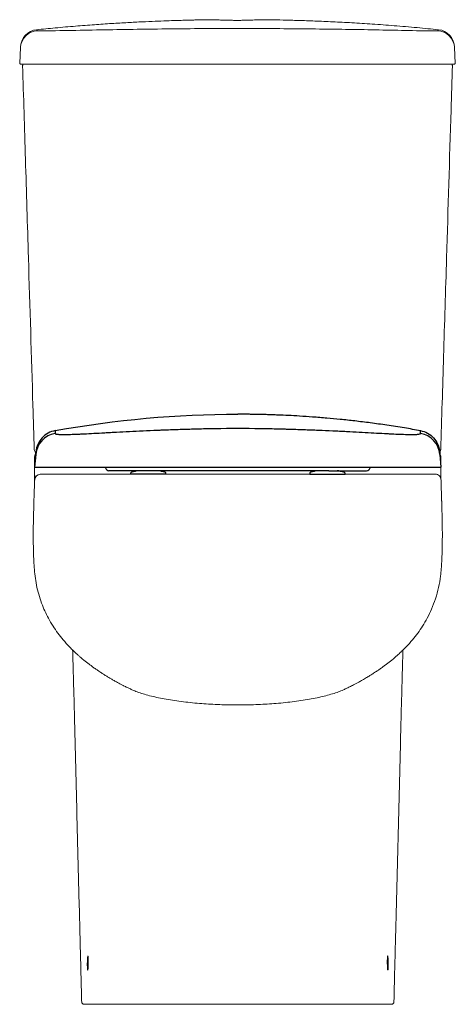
# Model space of a CAD drawing. Header units: millimetres. Extents: x 4140.863 to 4141.233, y 1477.897 to 1478.732.
import ezdxf

# ---------------------------------------------------------------- set-up
doc = ezdxf.new("R2010")
doc.units = ezdxf.units.MM
doc.linetypes.add('SLD-Solid', pattern=[0])
doc.layers.add('SANINDUSA', color=3, linetype='Continuous')

msp = doc.modelspace()

# ---------------------------------------------------------------- linework, layer by layer
at = {"layer": 'SANINDUSA', "linetype": 'SLD-Solid', "lineweight": 15}
for p, q in [((4140.8639, 1478.70875), (4140.86321, 1478.69559)), ((4141.23242, 1478.70874), (4141.2331, 1478.69559)), ((4140.88886, 1478.69453), (4140.86421, 1478.69453)), ((4141.20746, 1478.69453), (4140.88886, 1478.69453)), ((4141.23211, 1478.69453), (4141.20746, 1478.69453)), ((4140.87591, 1478.36153), (4140.87591, 1478.35853)), ((4141.22091, 1478.36153), (4141.22091, 1478.35853))]:
    msp.add_line(p, q, dxfattribs=at)
at = {"layer": 'SANINDUSA'}
for p, q in [((4140.87688, 1478.3633), (4140.87593, 1478.35253)), ((4141.21999, 1478.3633), (4141.22093, 1478.35253)), ((4140.87593, 1478.35253), (4141.0286, 1478.35253)), ((4140.93592, 1478.35258), (4140.93612, 1478.35184)), ((4140.97125, 1478.34953), (4140.93904, 1478.34953)), ((4140.95743, 1478.34705), (4140.95743, 1478.34653)), ((4140.98743, 1478.34653), (4140.95743, 1478.34653)), ((4141.12562, 1478.34953), (4140.97125, 1478.34953)), ((4140.98743, 1478.34653), (4140.98743, 1478.34705)), ((4141.0286, 1478.35253), (4141.06827, 1478.35253)), ((4141.06827, 1478.35253), (4141.22093, 1478.35253)), ((4141.10944, 1478.34705), (4141.10944, 1478.34653)), ((4141.10944, 1478.34653), (4141.13944, 1478.34653)), ((4141.12562, 1478.34953), (4141.15783, 1478.34953)), ((4141.13944, 1478.34653), (4141.13944, 1478.34705)), ((4141.16074, 1478.35184), (4141.16095, 1478.35259))]:
    msp.add_line(p, q, dxfattribs=at)
at = {"layer": 'SANINDUSA', "linetype": 'SLD-Solid', "lineweight": 15}
for centre, radius, start, end in [((4140.87888, 1478.70796), 0.015, 91.60726, 176.99214), ((4140.87894, 1478.70896), 0.015, 95.51559, 177.00065), ((4141.21744, 1478.70795), 0.015, 3.00823, 88.39989), ((4141.21738, 1478.70897), 0.015, 3.00268, 84.2216), ((4140.86421, 1478.69553), 0.001, 177, 270), ((4140.86669, 1478.69353), 0.001, 90, 181.7357), ((4141.22963, 1478.69353), 0.001, 358.2643, 90), ((4141.23211, 1478.69553), 0.001, 270, 3), ((4140.87857, 1478.36753), 0.003, 181.7357, 238.93717), ((4140.87891, 1478.36153), 0.003, 131.50401, 180), ((4141.21775, 1478.36753), 0.003, 313.46336, 358.2643), ((4141.21791, 1478.36153), 0.003, 0, 47.09401), ((4140.88075, 1478.34153), 0.005, 90.17986, 178.38936), ((4140.88095, 1478.34153), 0.005, 91.4372, 178.20614), ((4141.21615, 1478.34171), 0.00483, 359.03503, 90.66053), ((4140.91786, 1477.89853), 0.002, 181.46257, 270), ((4141.17896, 1477.89853), 0.002, 270, 358.53743)]:
    msp.add_arc(centre, radius, start, end, dxfattribs=at)
at = {"layer": 'SANINDUSA'}
for centre, radius, start, end in [((4140.89678, 1478.36155), 0.01998, 100.28415, 174.98375), ((4141.20008, 1478.36155), 0.01998, 5.01625, 79.71585), ((4140.93904, 1478.35253), 0.003, 193.33267, 270), ((4140.95868, 1478.34705), 0.00125, 105.89352, 180), ((4140.97243, 1478.29876), 0.05146, 99.33536, 105.89352), ((4140.97243, 1478.29876), 0.05146, 74.10648, 80.66464), ((4140.98618, 1478.34705), 0.00125, 0, 74.10648), ((4141.11069, 1478.34705), 0.00125, 105.89352, 180), ((4141.12444, 1478.29876), 0.05146, 99.33536, 105.89352), ((4141.12444, 1478.29876), 0.05146, 74.10648, 80.66464), ((4141.13819, 1478.34705), 0.00125, 0, 74.10648), ((4141.15783, 1478.35253), 0.003, 270, 346.66733)]:
    msp.add_arc(centre, radius, start, end, dxfattribs=at)
at = {"layer": 'SANINDUSA', "linetype": 'SLD-Solid', "lineweight": 15}
for points, knots in [([(4141.02721, 1478.7324), (4141.02645, 1478.7324), (4141.02494, 1478.73238), (4141.02291, 1478.73235), (4141.02122, 1478.73232), (4141.01987, 1478.7323), (4141.01865, 1478.73228), (4141.01731, 1478.73225), (4141.01555, 1478.73222), (4141.01313, 1478.73217), (4141.00998, 1478.73211), (4141.0061, 1478.73201), (4141.00148, 1478.73189), (4140.99538, 1478.73172), (4140.98759, 1478.73146), (4140.97791, 1478.73108), (4140.96691, 1478.73059), (4140.95458, 1478.72996), (4140.94102, 1478.72915), (4140.92624, 1478.72815), (4140.91025, 1478.72692), (4140.89386, 1478.72551), (4140.88281, 1478.72441), (4140.8775, 1478.72388)], [0, 0, 0, 0, 0.015348, 0.0302, 0.040546, 0.049276, 0.057065, 0.064976, 0.076172, 0.092265, 0.113255, 0.139143, 0.16993, 0.205616, 0.261301, 0.325845, 0.399258, 0.48155, 0.572735, 0.670967, 0.777818, 0.893318, 1, 1, 1, 1]), ([(4141.04816, 1478.73185), (4141.047, 1478.73185), (4141.04464, 1478.73185), (4141.04235, 1478.73189), (4141.04012, 1478.73193), (4141.03795, 1478.73197), (4141.03501, 1478.73207), (4141.03241, 1478.73216), (4141.03029, 1478.73225), (4141.02864, 1478.73233), (4141.0276, 1478.73238), (4141.02712, 1478.73241), (4141.02719, 1478.7324), (4141.02721, 1478.7324)], [0, 0, 0, 0, 0.105566, 0.214202, 0.214824, 0.320673, 0.429593, 0.535694, 0.644864, 0.751093, 0.860396, 0.966534, 1, 1, 1, 1]), ([(4141.06899, 1478.73241), (4141.0689, 1478.7324), (4141.06869, 1478.7324), (4141.06767, 1478.73236), (4141.06608, 1478.73229), (4141.06394, 1478.7322), (4141.06137, 1478.7321), (4141.05841, 1478.732), (4141.05518, 1478.73192), (4141.05172, 1478.73186), (4141.04936, 1478.73185), (4141.04816, 1478.73185)], [0, 0, 0, 0, 0.080115, 0.193504, 0.31016, 0.423529, 0.540169, 0.653571, 0.770272, 0.883482, 1, 1, 1, 1]), ([(4141.21888, 1478.72387), (4141.21283, 1478.72448), (4141.20024, 1478.72574), (4141.18147, 1478.72732), (4141.16296, 1478.72869), (4141.14558, 1478.72977), (4141.12933, 1478.73063), (4141.11421, 1478.73128), (4141.10023, 1478.73176), (4141.08738, 1478.7321), (4141.07709, 1478.73231), (4141.07109, 1478.73238), (4141.06899, 1478.7324)], [0, 0, 0, 0, 0.121474, 0.252732, 0.376312, 0.49225, 0.600577, 0.701314, 0.794477, 0.880081, 0.958134, 1, 1, 1, 1]), ([(4140.8775, 1478.72381), (4140.87748, 1478.72383), (4140.87742, 1478.72388), (4140.87786, 1478.72352), (4140.87826, 1478.72314), (4140.87846, 1478.72295)], [0, 0, 0, 0, 0.189473, 0.594703, 1, 1, 1, 1]), ([(4140.87846, 1478.72295), (4140.87857, 1478.72294), (4140.87878, 1478.7229), (4140.88012, 1478.72287), (4140.88201, 1478.72286), (4140.88434, 1478.72287), (4140.886, 1478.72289), (4140.88683, 1478.7229)], [0, 0, 0, 0, 0.203848, 0.403927, 0.604224, 0.803233, 1, 1, 1, 1]), ([(4140.88683, 1478.7229), (4140.89604, 1478.72308), (4140.91446, 1478.72344), (4140.94218, 1478.72395), (4140.96994, 1478.72437), (4140.99767, 1478.7247), (4141.02534, 1478.7249), (4141.05295, 1478.72494), (4141.08057, 1478.72484), (4141.10744, 1478.72461), (4141.13354, 1478.7243), (4141.15889, 1478.7239), (4141.18421, 1478.7234), (4141.20107, 1478.72306), (4141.2095, 1478.72289)], [0, 0, 0, 0, 0.085925, 0.17185, 0.257917, 0.343985, 0.429392, 0.5148, 0.600278, 0.685755, 0.764267, 0.842779, 0.92139, 1, 1, 1, 1]), ([(4141.2095, 1478.72289), (4141.21035, 1478.72288), (4141.21203, 1478.72285), (4141.21438, 1478.72285), (4141.21625, 1478.72286), (4141.21755, 1478.72289), (4141.21776, 1478.72292), (4141.21786, 1478.72294)], [0, 0, 0, 0, 0.202663, 0.401911, 0.602183, 0.802049, 1, 1, 1, 1]), ([(4141.21786, 1478.72294), (4141.21813, 1478.72319), (4141.21853, 1478.72357), (4141.21886, 1478.72385), (4141.21887, 1478.72386), (4141.21888, 1478.72386)], [0, 0, 0, 0, 0.58979, 0.884772, 1, 1, 1, 1]), ([(4140.8639, 1478.70875), (4140.86391, 1478.70894), (4140.86393, 1478.70934), (4140.86396, 1478.70975), (4140.86395, 1478.70968), (4140.86395, 1478.70966)], [0, 0, 0, 0, 0.405631, 0.81128, 1, 1, 1, 1]), ([(4141.23236, 1478.7097), (4141.23237, 1478.70966), (4141.23237, 1478.70955), (4141.2324, 1478.70902), (4141.23242, 1478.70874)], [0, 0, 0, 0, 0.457337, 1, 1, 1, 1]), ([(4140.87557, 1478.36744), (4140.87519, 1478.37992), (4140.87355, 1478.43421), (4140.87106, 1478.51636), (4140.86814, 1478.61257), (4140.86649, 1478.66697), (4140.86569, 1478.6935)], [0, 0, 0, 0, 0.114807, 0.4994541, 0.7558854, 1, 1, 1, 1]), ([(4140.88773, 1478.69453), (4140.90112, 1478.69453), (4140.92789, 1478.69453), (4140.96821, 1478.69453), (4141.00862, 1478.69453), (4141.04891, 1478.69453), (4141.089, 1478.69453), (4141.12889, 1478.69453), (4141.16878, 1478.69453), (4141.19532, 1478.69453), (4141.20858, 1478.69453)], [0, 0, 0, 0, 0.125549, 0.251098, 0.37702, 0.502942, 0.627026, 0.751111, 0.875555, 1, 1, 1, 1]), ([(4141.23063, 1478.6935), (4141.23025, 1478.68091), (4141.2286, 1478.6265), (4141.2261, 1478.54423), (4141.22319, 1478.44814), (4141.22155, 1478.39386), (4141.22075, 1478.36744)], [0, 0, 0, 0, 0.115899, 0.500546, 0.756977, 1, 1, 1, 1]), ([(4140.87591, 1478.35853), (4140.87591, 1478.3576), (4140.87591, 1478.35569), (4140.87591, 1478.35293), (4140.87591, 1478.35031), (4140.87591, 1478.34818), (4140.87591, 1478.34701), (4140.87591, 1478.34654)], [0, 0, 0, 0, 0.211108, 0.428352, 0.639456, 0.85665, 1, 1, 1, 1]), ([(4141.22091, 1478.35853), (4141.22091, 1478.3576), (4141.22091, 1478.35569), (4141.22091, 1478.35293), (4141.22091, 1478.35031), (4141.22091, 1478.34818), (4141.22091, 1478.34701), (4141.22091, 1478.34654)], [0, 0, 0, 0, 0.211108, 0.428352, 0.639456, 0.85665, 1, 1, 1, 1]), ([(4140.87591, 1478.34653), (4140.87591, 1478.34653), (4140.87591, 1478.34609), (4140.87593, 1478.34503), (4140.87593, 1478.34358), (4140.87594, 1478.34286), (4140.87594, 1478.3425)], [0, 0, 0, 0, 0.000008, 0.249639, 0.623984, 1, 1, 1, 1]), ([(4141.04841, 1478.34653), (4141.04362, 1478.34653), (4141.03403, 1478.34653), (4141.01975, 1478.34653), (4141.00576, 1478.34653), (4140.99216, 1478.34653), (4140.97903, 1478.34653), (4140.96639, 1478.34653), (4140.95432, 1478.34653), (4140.94293, 1478.34653), (4140.93227, 1478.34653), (4140.92243, 1478.34653), (4140.91338, 1478.34653), (4140.90526, 1478.34653), (4140.89813, 1478.34653), (4140.89215, 1478.34653), (4140.88763, 1478.34653), (4140.88444, 1478.34653), (4140.88234, 1478.34653), (4140.88106, 1478.34653), (4140.88067, 1478.34653), (4140.88073, 1478.34653), (4140.88076, 1478.34653)], [0, 0, 0, 0, 0.051863, 0.1038226, 0.1556852, 0.2066585, 0.2578148, 0.3089713, 0.3599451, 0.411155, 0.4625498, 0.5139452, 0.5651561, 0.6183185, 0.6716861, 0.7250544, 0.7782179, 0.8223014, 0.8664973, 0.9107123, 0.9548218, 1, 1, 1, 1]), ([(4141.04841, 1478.34653), (4141.0532, 1478.34653), (4141.0628, 1478.34653), (4141.07708, 1478.34653), (4141.09106, 1478.34653), (4141.10466, 1478.34653), (4141.11779, 1478.34653), (4141.13044, 1478.34653), (4141.1425, 1478.34653), (4141.15389, 1478.34653), (4141.16456, 1478.34653), (4141.1744, 1478.34653), (4141.18344, 1478.34653), (4141.19156, 1478.34653), (4141.19869, 1478.34653), (4141.20468, 1478.34653), (4141.20919, 1478.34653), (4141.21238, 1478.34653), (4141.21448, 1478.34653), (4141.21576, 1478.34653), (4141.21615, 1478.34653), (4141.21609, 1478.34653), (4141.21606, 1478.34653)], [0, 0, 0, 0, 0.051838, 0.103772, 0.155609, 0.206557, 0.257688, 0.30882, 0.359769, 0.410953, 0.462323, 0.513693, 0.564879, 0.618015, 0.671357, 0.724699, 0.777836, 0.821898, 0.866073, 0.910266, 0.954354, 1, 1, 1, 1]), ([(4140.87585, 1478.34163), (4140.87585, 1478.34138), (4140.87583, 1478.34069), (4140.8758, 1478.33943), (4140.87576, 1478.33789), (4140.87571, 1478.33633), (4140.87566, 1478.33475), (4140.8756, 1478.3331), (4140.87554, 1478.33139), (4140.87548, 1478.32959), (4140.87542, 1478.32782), (4140.87537, 1478.32624), (4140.87533, 1478.32481), (4140.8753, 1478.3234), (4140.87526, 1478.32174), (4140.87521, 1478.32013), (4140.87516, 1478.3181), (4140.87509, 1478.31568), (4140.87501, 1478.31322), (4140.87492, 1478.31001), (4140.87484, 1478.30664), (4140.87479, 1478.30329), (4140.87475, 1478.29964), (4140.87473, 1478.29485), (4140.87475, 1478.28898), (4140.87488, 1478.28201), (4140.87513, 1478.2748), (4140.87556, 1478.26745), (4140.87619, 1478.25995), (4140.87741, 1478.25229), (4140.87926, 1478.24466), (4140.88165, 1478.23732), (4140.88443, 1478.23057), (4140.88768, 1478.22401), (4140.89135, 1478.21774), (4140.89554, 1478.21164), (4140.90019, 1478.20574), (4140.9044, 1478.20107), (4140.9079, 1478.19752), (4140.91026, 1478.19526), (4140.91241, 1478.19329), (4140.91422, 1478.19169), (4140.91586, 1478.19029), (4140.91764, 1478.18881), (4140.91969, 1478.18717), (4140.92183, 1478.18551), (4140.9239, 1478.18395), (4140.92608, 1478.18237), (4140.9283, 1478.18081), (4140.93031, 1478.17943), (4140.93195, 1478.17834), (4140.93354, 1478.17729), (4140.93545, 1478.17607), (4140.93776, 1478.17464), (4140.9402, 1478.17318), (4140.94279, 1478.17168), (4140.94542, 1478.17021), (4140.9477, 1478.16898), (4140.94969, 1478.16793), (4140.95179, 1478.16685), (4140.95438, 1478.16555), (4140.9563, 1478.16463), (4140.95719, 1478.16421)], [0, 0, 0, 0, 0.020195, 0.057359, 0.090429, 0.120103, 0.146419, 0.169435, 0.191687, 0.209929, 0.224353, 0.235255, 0.239561, 0.24571, 0.251697, 0.258633, 0.266774, 0.281801, 0.299686, 0.317054, 0.329824, 0.342801, 0.356327, 0.370674, 0.395681, 0.422057, 0.44919, 0.476878, 0.504986, 0.534061, 0.564442, 0.593881, 0.62143, 0.647116, 0.676623, 0.703296, 0.730344, 0.760156, 0.772879, 0.78555, 0.796357, 0.805177, 0.812374, 0.820721, 0.832179, 0.843006, 0.852306, 0.862861, 0.875099, 0.884819, 0.891655, 0.897881, 0.906475, 0.917438, 0.928752, 0.938597, 0.951165, 0.962583, 0.967621, 0.976331, 0.98899, 1, 1, 1, 1]), ([(4140.87582, 1478.34163), (4140.87581, 1478.34164), (4140.8758, 1478.34165), (4140.87578, 1478.34167), (4140.87577, 1478.34168)], [0, 0, 0, 0, 0.570998, 1, 1, 1, 1]), ([(4140.87595, 1478.34153), (4140.87595, 1478.34153), (4140.87595, 1478.34153), (4140.87595, 1478.34152), (4140.87595, 1478.3416), (4140.87595, 1478.34167), (4140.87595, 1478.34182), (4140.87599, 1478.34227), (4140.87607, 1478.34277), (4140.87623, 1478.34316), (4140.87627, 1478.34324)], [0, 0, 0, 0, 0.012437, 0.193614, 0.219373, 0.246776, 0.310338, 0.427928, 0.869742, 1, 1, 1, 1]), ([(4141.13963, 1478.16421), (4141.14062, 1478.16468), (4141.14267, 1478.16566), (4141.14538, 1478.16703), (4141.14749, 1478.16812), (4141.14893, 1478.16888), (4141.15009, 1478.1695), (4141.15183, 1478.17045), (4141.15441, 1478.17189), (4141.15754, 1478.17372), (4141.16047, 1478.1755), (4141.16273, 1478.17694), (4141.16457, 1478.17813), (4141.16638, 1478.17934), (4141.16847, 1478.18077), (4141.17075, 1478.18237), (4141.17292, 1478.18395), (4141.175, 1478.18551), (4141.17714, 1478.18717), (4141.17919, 1478.18881), (4141.1811, 1478.1904), (4141.18309, 1478.19211), (4141.18553, 1478.19429), (4141.18835, 1478.19695), (4141.19223, 1478.20085), (4141.19664, 1478.20574), (4141.20129, 1478.21164), (4141.20547, 1478.21774), (4141.20945, 1478.22452), (4141.21319, 1478.23226), (4141.2165, 1478.24098), (4141.21906, 1478.25034), (4141.22051, 1478.25888), (4141.22117, 1478.26623), (4141.22157, 1478.27238), (4141.22183, 1478.27844), (4141.222, 1478.2844), (4141.22208, 1478.29015), (4141.2221, 1478.29524), (4141.22208, 1478.29964), (4141.22204, 1478.30329), (4141.22198, 1478.30664), (4141.22191, 1478.30966), (4141.22184, 1478.31236), (4141.22178, 1478.3145), (4141.22172, 1478.31645), (4141.22166, 1478.31844), (4141.22161, 1478.32033), (4141.22156, 1478.32192), (4141.22153, 1478.32316), (4141.22151, 1478.32408), (4141.22149, 1478.32497), (4141.22145, 1478.32625), (4141.2214, 1478.32782), (4141.22134, 1478.32959), (4141.22128, 1478.33139), (4141.22122, 1478.33319), (4141.22116, 1478.33499), (4141.2211, 1478.33678), (4141.22105, 1478.33855), (4141.221, 1478.34019), (4141.22098, 1478.34116), (4141.22097, 1478.34163)], [0, 0, 0, 0, 0.012161, 0.025327, 0.033875, 0.038814, 0.043611, 0.048534, 0.061047, 0.07673, 0.089435, 0.099805, 0.107294, 0.114386, 0.12492, 0.137161, 0.147717, 0.15702, 0.167849, 0.179309, 0.187658, 0.196875, 0.208827, 0.223905, 0.239882, 0.269699, 0.296753, 0.323431, 0.352945, 0.385346, 0.420667, 0.458526, 0.495086, 0.518548, 0.541715, 0.564547, 0.586921, 0.608725, 0.629432, 0.643782, 0.657311, 0.670291, 0.683063, 0.696022, 0.709563, 0.722405, 0.733371, 0.742572, 0.750237, 0.753628, 0.756932, 0.760629, 0.764936, 0.775841, 0.790267, 0.808513, 0.830769, 0.857184, 0.88787, 0.922911, 0.962345, 1, 1, 1, 1]), ([(4140.90985, 1478.13579), (4140.90975, 1478.13966), (4140.90956, 1478.14738), (4140.90926, 1478.15874), (4140.90895, 1478.16987), (4140.90865, 1478.18051), (4140.90839, 1478.1897), (4140.90824, 1478.19503), (4140.90818, 1478.19728)], [0, 0, 0, 0, 0.17277, 0.34554, 0.523341, 0.701142, 0.87395, 1, 1, 1, 1]), ([(4141.18697, 1478.13579), (4141.18707, 1478.13966), (4141.18726, 1478.14738), (4141.18756, 1478.15874), (4141.18787, 1478.16987), (4141.18817, 1478.18051), (4141.18844, 1478.1897), (4141.18859, 1478.19503), (4141.18865, 1478.19728)], [0, 0, 0, 0, 0.172754, 0.345507, 0.523292, 0.701076, 0.873869, 1, 1, 1, 1]), ([(4141.04841, 1478.15069), (4141.04585, 1478.1507), (4141.04072, 1478.15073), (4141.03301, 1478.15095), (4141.02533, 1478.1513), (4141.01757, 1478.15181), (4141.00985, 1478.15248), (4141.00215, 1478.15333), (4140.99472, 1478.15433), (4140.98765, 1478.15548), (4140.98106, 1478.15676), (4140.97492, 1478.15816), (4140.96923, 1478.15969), (4140.9642, 1478.16131), (4140.96016, 1478.16283), (4140.95808, 1478.16381), (4140.9572, 1478.16423)], [0, 0, 0, 0, 0.068062, 0.136124, 0.205813, 0.275502, 0.349593, 0.423684, 0.499873, 0.576061, 0.650397, 0.724732, 0.801157, 0.877582, 0.948492, 1, 1, 1, 1]), ([(4141.04841, 1478.15069), (4141.05098, 1478.1507), (4141.0561, 1478.15073), (4141.06381, 1478.15095), (4141.07149, 1478.1513), (4141.07926, 1478.15181), (4141.08698, 1478.15248), (4141.09467, 1478.15333), (4141.10211, 1478.15433), (4141.10918, 1478.15548), (4141.11577, 1478.15676), (4141.12191, 1478.15816), (4141.12759, 1478.15969), (4141.13263, 1478.16131), (4141.13666, 1478.16283), (4141.13875, 1478.16381), (4141.13962, 1478.16423)], [0, 0, 0, 0, 0.068061, 0.136121, 0.205809, 0.275496, 0.349586, 0.423675, 0.499862, 0.576049, 0.650383, 0.724716, 0.80114, 0.877563, 0.948471, 1, 1, 1, 1]), ([(4140.91475, 1477.94191), (4140.91461, 1477.94721), (4140.91422, 1477.96243), (4140.91357, 1477.98752), (4140.91281, 1478.01723), (4140.91206, 1478.04695), (4140.91132, 1478.07667), (4140.91059, 1478.10631), (4140.9101, 1478.12596), (4140.90985, 1478.13579)], [0, 0, 0, 0, 0.081421, 0.233605, 0.385789, 0.539145, 0.6925, 0.84625, 1, 1, 1, 1]), ([(4141.18229, 1477.95016), (4141.18235, 1477.95272), (4141.18267, 1477.96518), (4141.18326, 1477.98752), (4141.18402, 1478.01723), (4141.18476, 1478.04695), (4141.1855, 1478.07667), (4141.18624, 1478.10631), (4141.18673, 1478.12596), (4141.18697, 1478.13579)], [0, 0, 0, 0, 0.040901, 0.199799, 0.358696, 0.518816, 0.678936, 0.839468, 1, 1, 1, 1]), ([(4141.18096, 1477.89848), (4141.18124, 1477.90947), (4141.18168, 1477.92671), (4141.18213, 1477.94392), (4141.18229, 1477.95016)], [0, 0, 0, 0, 0.63708, 1, 1, 1, 1]), ([(4140.92118, 1477.9374), (4140.92118, 1477.93744), (4140.92112, 1477.93768), (4140.92101, 1477.93748), (4140.92088, 1477.93675), (4140.92076, 1477.93537), (4140.92067, 1477.93357), (4140.92065, 1477.93221), (4140.92064, 1477.93153)], [0, 0, 0, 0, 0.034792, 0.227615, 0.420707, 0.613696, 0.80628, 1, 1, 1, 1]), ([(4140.92106, 1477.92568), (4140.9211, 1477.9258), (4140.92118, 1477.92607), (4140.9213, 1477.92725), (4140.9214, 1477.92891), (4140.92146, 1477.93065), (4140.92148, 1477.93242), (4140.92147, 1477.93416), (4140.9214, 1477.93582), (4140.9213, 1477.937), (4140.92122, 1477.93728), (4140.92118, 1477.9374)], [0, 0, 0, 0, 0.099118, 0.220647, 0.342039, 0.46315, 0.538778, 0.659423, 0.780057, 0.90082, 1, 1, 1, 1]), ([(4141.17576, 1477.92568), (4141.17573, 1477.9258), (4141.17564, 1477.92607), (4141.17552, 1477.92725), (4141.17542, 1477.92891), (4141.17537, 1477.93065), (4141.17535, 1477.93242), (4141.17536, 1477.93416), (4141.17542, 1477.93582), (4141.17552, 1477.937), (4141.1756, 1477.93727), (4141.17564, 1477.93739)], [0, 0, 0, 0, 0.1004945, 0.2219667, 0.3433017, 0.4643564, 0.5399493, 0.6605384, 0.7811163, 0.901823, 1, 1, 1, 1]), ([(4141.17564, 1477.93739), (4141.17565, 1477.93743), (4141.1757, 1477.93768), (4141.17581, 1477.93748), (4141.17595, 1477.93675), (4141.17607, 1477.93537), (4141.17615, 1477.93357), (4141.17617, 1477.93221), (4141.17618, 1477.93153)], [0, 0, 0, 0, 0.036256, 0.228787, 0.421586, 0.614282, 0.806574, 1, 1, 1, 1]), ([(4140.92064, 1477.93153), (4140.92064, 1477.93087), (4140.92064, 1477.92952), (4140.92069, 1477.92774), (4140.92078, 1477.92636), (4140.9209, 1477.92562), (4140.921, 1477.92541), (4140.92105, 1477.92565), (4140.92106, 1477.92568)], [0, 0, 0, 0, 0.191261, 0.384066, 0.577055, 0.770436, 0.964259, 1, 1, 1, 1]), ([(4141.17618, 1477.93153), (4141.17618, 1477.93087), (4141.17618, 1477.92952), (4141.17613, 1477.92774), (4141.17604, 1477.92636), (4141.17592, 1477.92562), (4141.17583, 1477.92541), (4141.17577, 1477.92564), (4141.17576, 1477.92568)], [0, 0, 0, 0, 0.191696, 0.384941, 0.578371, 0.772192, 0.966457, 1, 1, 1, 1]), ([(4140.91786, 1477.89653), (4140.91794, 1477.89653), (4140.91811, 1477.89653), (4140.91953, 1477.89653), (4140.9219, 1477.89653), (4140.92494, 1477.89653), (4140.92821, 1477.89653), (4140.93064, 1477.89653), (4140.93235, 1477.89653), (4140.93336, 1477.89653), (4140.93467, 1477.89653), (4140.93645, 1477.89653), (4140.93885, 1477.89653), (4140.94212, 1477.89653), (4140.94627, 1477.89653), (4140.95113, 1477.89653), (4140.9567, 1477.89653), (4140.9629, 1477.89653), (4140.96973, 1477.89653), (4140.97713, 1477.89653), (4140.98504, 1477.89653), (4140.99338, 1477.89653), (4141.00211, 1477.89653), (4141.01116, 1477.89653), (4141.02048, 1477.89653), (4141.02985, 1477.89653), (4141.03917, 1477.89653), (4141.04533, 1477.89653), (4141.04841, 1477.89653)], [0, 0, 0, 0, 0.114688, 0.229394, 0.344095, 0.458776, 0.530505, 0.602233, 0.622074, 0.642007, 0.661929, 0.681769, 0.701513, 0.721227, 0.741267, 0.761379, 0.78149, 0.80153, 0.821574, 0.841691, 0.861808, 0.881852, 0.901828, 0.921876, 0.941924, 0.9619, 0.98095, 1, 1, 1, 1]), ([(4141.17896, 1477.89653), (4141.17888, 1477.89653), (4141.17871, 1477.89653), (4141.17729, 1477.89653), (4141.17493, 1477.89653), (4141.17188, 1477.89653), (4141.16862, 1477.89653), (4141.16619, 1477.89653), (4141.16447, 1477.89653), (4141.16346, 1477.89653), (4141.16215, 1477.89653), (4141.16038, 1477.89653), (4141.15797, 1477.89653), (4141.15471, 1477.89653), (4141.15056, 1477.89653), (4141.14569, 1477.89653), (4141.14013, 1477.89653), (4141.13392, 1477.89653), (4141.12709, 1477.89653), (4141.11969, 1477.89653), (4141.11179, 1477.89653), (4141.10345, 1477.89653), (4141.09472, 1477.89653), (4141.08566, 1477.89653), (4141.07634, 1477.89653), (4141.06698, 1477.89653), (4141.05765, 1477.89653), (4141.05149, 1477.89653), (4141.04841, 1477.89653)], [0, 0, 0, 0, 0.114688, 0.229394, 0.344095, 0.458776, 0.530505, 0.602233, 0.622074, 0.642007, 0.661929, 0.681769, 0.701513, 0.721227, 0.741267, 0.761379, 0.78149, 0.80153, 0.821574, 0.841691, 0.861808, 0.881852, 0.901828, 0.921876, 0.941924, 0.9619, 0.98095, 1, 1, 1, 1])]:
    msp.add_open_spline(points, degree=3, knots=knots, dxfattribs=at)
for points in [[(4140.8775, 1478.72381), (4140.8775, 1478.72381)], [(4141.21888, 1478.72386), (4141.21889, 1478.72387)], [(4140.87591, 1478.34238), (4140.87591, 1478.34653)], [(4140.87591, 1478.34639), (4140.87592, 1478.34525)], [(4141.22091, 1478.34218), (4141.22091, 1478.34653)], [(4140.9572, 1478.16423), (4140.95702, 1478.16431)], [(4141.13962, 1478.16423), (4141.13978, 1478.1643)], [(4140.91475, 1477.94191), (4140.91586, 1477.89848)]]:
    msp.add_open_spline(points, degree=1, dxfattribs=at)
at = {"layer": 'SANINDUSA'}
for points in [[(4140.89342, 1478.38356), (4140.94466, 1478.39288), (4140.99655, 1478.39753), (4141.04843, 1478.39753)], [(4141.02936, 1478.38542), (4141.04208, 1478.38564), (4141.05479, 1478.38564), (4141.06751, 1478.38542)]]:
    msp.add_open_spline(points, degree=3, dxfattribs=at)
for points, knots in [([(4141.20346, 1478.38343), (4141.19894, 1478.38424), (4141.18945, 1478.38594), (4141.17526, 1478.38814), (4141.16121, 1478.39011), (4141.14804, 1478.39173), (4141.13578, 1478.39305), (4141.12382, 1478.39418), (4141.11231, 1478.39511), (4141.10134, 1478.39584), (4141.09165, 1478.39638), (4141.08376, 1478.39673), (4141.07751, 1478.39696), (4141.0727, 1478.3971), (4141.06863, 1478.3972), (4141.06529, 1478.39727), (4141.06266, 1478.39732), (4141.06061, 1478.39735), (4141.05896, 1478.39738), (4141.0575, 1478.39741), (4141.05604, 1478.39743), (4141.05434, 1478.39747), (4141.05246, 1478.3975), (4141.0504, 1478.39753), (4141.04912, 1478.39753), (4141.04844, 1478.39753)], [0, 0, 0, 0, 0.083718, 0.175511, 0.261662, 0.342183, 0.417088, 0.486384, 0.560867, 0.62758, 0.686533, 0.737731, 0.771357, 0.800535, 0.825267, 0.845554, 0.861396, 0.87334, 0.882513, 0.893017, 0.905289, 0.919604, 0.942159, 0.968907, 1, 1, 1, 1]), ([(4140.89342, 1478.38356), (4140.89129, 1478.38317), (4140.88921, 1478.38243), (4140.88541, 1478.38032), (4140.88369, 1478.37896), (4140.88076, 1478.37575), (4140.87956, 1478.3739), (4140.87781, 1478.36992), (4140.87727, 1478.36779), (4140.87708, 1478.36562)], [0, 0, 0, 0, 0.25, 0.25, 0.5, 0.5, 0.75, 0.75, 1, 1, 1, 1]), ([(4140.89322, 1478.38122), (4140.8932, 1478.38102), (4140.89341, 1478.38086), (4140.89405, 1478.38066), (4140.89432, 1478.3806), (4140.89497, 1478.3805), (4140.89536, 1478.38046), (4140.89666, 1478.38034), (4140.89775, 1478.3803), (4140.90033, 1478.38026), (4140.90182, 1478.38027), (4140.90522, 1478.38034), (4140.90712, 1478.38039), (4140.91029, 1478.38051), (4140.9114, 1478.38056), (4140.91371, 1478.38066), (4140.9149, 1478.38071), (4140.91862, 1478.38089), (4140.92126, 1478.38102), (4140.92688, 1478.38132), (4140.92986, 1478.38148), (4140.93457, 1478.38174), (4140.93618, 1478.38182), (4140.93866, 1478.38196), (4140.9395, 1478.382), (4140.9412, 1478.3821), (4140.94205, 1478.38214), (4140.94638, 1478.38237), (4140.94995, 1478.38256), (4140.95731, 1478.38294), (4140.96111, 1478.38313), (4140.96891, 1478.3835), (4140.97292, 1478.38368), (4140.97808, 1478.38389), (4140.97912, 1478.38394), (4140.98121, 1478.38402), (4140.98226, 1478.38407), (4140.98543, 1478.38419), (4140.98755, 1478.38427), (4140.99396, 1478.38451), (4140.99828, 1478.38465), (4141.007, 1478.38492), (4141.01141, 1478.38504), (4141.02031, 1478.38525), (4141.02481, 1478.38535), (4141.02936, 1478.38542)], [0, 0, 0, 0, 0.0625, 0.0625, 0.09375, 0.09375, 0.125, 0.125, 0.1875, 0.1875, 0.25, 0.25, 0.3125, 0.3125, 0.34375, 0.34375, 0.375, 0.375, 0.4375, 0.4375, 0.5, 0.5, 0.53125, 0.53125, 0.546875, 0.546875, 0.5625, 0.5625, 0.625, 0.625, 0.6875, 0.6875, 0.75, 0.75, 0.765625, 0.765625, 0.78125, 0.78125, 0.8125, 0.8125, 0.875, 0.875, 0.9375, 0.9375, 1, 1, 1, 1]), ([(4140.89342, 1478.38356), (4140.89342, 1478.38356), (4140.89342, 1478.38356), (4140.89342, 1478.38356), (4140.89342, 1478.38356), (4140.89342, 1478.38355), (4140.89342, 1478.38354), (4140.89342, 1478.38348), (4140.89341, 1478.38336), (4140.89336, 1478.3828), (4140.8933, 1478.38215), (4140.89322, 1478.38122)], [0, 0, 0, 0, 0.125, 0.125, 0.1875, 0.1875, 0.25, 0.25, 0.5, 0.5, 1, 1, 1, 1]), ([(4141.06751, 1478.38542), (4141.07206, 1478.38535), (4141.07657, 1478.38525), (4141.0833, 1478.38509), (4141.08553, 1478.38504), (4141.08887, 1478.38494), (4141.08998, 1478.38491), (4141.0922, 1478.38485), (4141.09331, 1478.38482), (4141.09883, 1478.38465), (4141.10316, 1478.3845), (4141.11166, 1478.38419), (4141.11583, 1478.38402), (4141.12401, 1478.38367), (4141.12802, 1478.38349), (4141.13391, 1478.38321), (4141.13586, 1478.38312), (4141.1397, 1478.38293), (4141.14158, 1478.38283), (4141.14713, 1478.38255), (4141.15069, 1478.38236), (4141.15752, 1478.382), (4141.1608, 1478.38182), (4141.16707, 1478.38148), (4141.17006, 1478.38132), (4141.17433, 1478.38109), (4141.1757, 1478.38102), (4141.17836, 1478.38089), (4141.17964, 1478.38082), (4141.18333, 1478.38065), (4141.18561, 1478.38055), (4141.18978, 1478.38039), (4141.19168, 1478.38034), (4141.19424, 1478.38029), (4141.19505, 1478.38028), (4141.19656, 1478.38027), (4141.19726, 1478.38027), (4141.19919, 1478.3803), (4141.20026, 1478.38035), (4141.20197, 1478.3805), (4141.20261, 1478.3806), (4141.20346, 1478.38086), (4141.20367, 1478.38102), (4141.20365, 1478.38122)], [0, 0, 0, 0, 0.0625, 0.0625, 0.09375, 0.09375, 0.109375, 0.109375, 0.125, 0.125, 0.1875, 0.1875, 0.25, 0.25, 0.3125, 0.3125, 0.34375, 0.34375, 0.375, 0.375, 0.4375, 0.4375, 0.5, 0.5, 0.5625, 0.5625, 0.59375, 0.59375, 0.625, 0.625, 0.6875, 0.6875, 0.75, 0.75, 0.78125, 0.78125, 0.8125, 0.8125, 0.875, 0.875, 0.9375, 0.9375, 1, 1, 1, 1]), ([(4141.20365, 1478.38122), (4141.20357, 1478.38215), (4141.20351, 1478.3828), (4141.20346, 1478.38336), (4141.20345, 1478.38348), (4141.20345, 1478.38354), (4141.20344, 1478.38355), (4141.20344, 1478.38356), (4141.20344, 1478.38356), (4141.20344, 1478.38356), (4141.20344, 1478.38356), (4141.20344, 1478.38356)], [0, 0, 0, 0, 0.5, 0.5, 0.75, 0.75, 0.8125, 0.8125, 0.875, 0.875, 1, 1, 1, 1]), ([(4141.20344, 1478.38356), (4141.20558, 1478.38317), (4141.20766, 1478.38243), (4141.21146, 1478.38032), (4141.21318, 1478.37896), (4141.21611, 1478.37575), (4141.21731, 1478.3739), (4141.21905, 1478.36992), (4141.2196, 1478.36779), (4141.21979, 1478.36562)], [0, 0, 0, 0, 0.25, 0.25, 0.5, 0.5, 0.75, 0.75, 1, 1, 1, 1]), ([(4140.87688, 1478.3633), (4140.87696, 1478.36422), (4140.87701, 1478.36487), (4140.87706, 1478.36543), (4140.87707, 1478.36555), (4140.87708, 1478.36561), (4140.87708, 1478.36562), (4140.87708, 1478.36562), (4140.87708, 1478.36562), (4140.87708, 1478.36562), (4140.87708, 1478.36562), (4140.87708, 1478.36562)], [0, 0, 0, 0, 0.5, 0.5, 0.75, 0.75, 0.8125, 0.8125, 0.875, 0.875, 1, 1, 1, 1]), ([(4141.21979, 1478.36562), (4141.21979, 1478.36562), (4141.21979, 1478.36562), (4141.21979, 1478.36562), (4141.21979, 1478.36562), (4141.21979, 1478.36562), (4141.21979, 1478.36561), (4141.2198, 1478.36555), (4141.21981, 1478.36543), (4141.21985, 1478.36487), (4141.21991, 1478.36422), (4141.21999, 1478.3633)], [0, 0, 0, 0, 0.125, 0.125, 0.1875, 0.1875, 0.25, 0.25, 0.5, 0.5, 1, 1, 1, 1])]:
    msp.add_open_spline(points, degree=3, knots=knots, dxfattribs=at)

doc.saveas('drawing.dxf')
